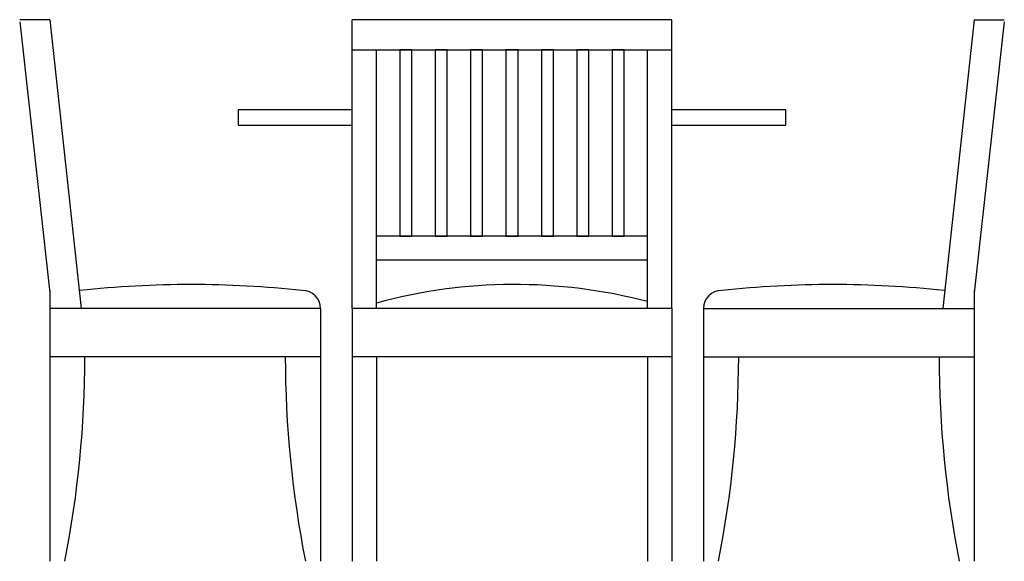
# Model space of a CAD drawing. Extents: x 77.68 to 79.32, y -0.14 to 0.76.
import ezdxf

# ---------------------------------------------------------------- set-up
doc = ezdxf.new("R2010")
doc.units = 0
doc.header["$LTSCALE"] = 0.025
doc.header["$MEASUREMENT"] = 0
doc.layers.add('MUEBLES', color=1, linetype='CONTINUOUS')

msp = doc.modelspace()

# ---------------------------------------------------------------- linework, layer by layer
at = {"layer": 'MUEBLES'}
for p, q in [((77.7302, 0.7571), (77.6802, 0.7571)), ((77.6804, 0.7533), (77.7304, 0.3033)), ((77.7302, 0.7571), (77.7825, 0.2771)), ((78.2331, 0.2771), (78.2331, 0.7571)), ((78.7641, 0.7571), (78.2331, 0.7571)), ((78.7641, 0.2771), (78.7641, 0.7571)), ((79.267, 0.7571), (79.2147, 0.2771)), ((79.3168, 0.7533), (79.2668, 0.3033)), ((79.267, 0.7571), (79.317, 0.7571)), ((78.2331, 0.7071), (78.7641, 0.7071)), ((78.2731, 0.2771), (78.2731, 0.7071)), ((78.7241, 0.2771), (78.7241, 0.7071)), ((78.7241, 0.3973), (78.2731, 0.3973)), ((78.7241, 0.3573), (78.2731, 0.3573)), ((77.7302, 0.3071), (77.7302, -0.1429)), ((79.267, 0.3071), (79.267, -0.1429)), ((78.1802, 0.2771), (77.7302, 0.2771)), ((78.1802, 0.2771), (78.1802, -0.1429)), ((78.7641, 0.2771), (78.2331, 0.2771)), ((78.2331, 0.2771), (78.2331, -0.1429)), ((78.7641, 0.2771), (78.7641, -0.1429)), ((78.817, 0.2771), (78.817, -0.1429)), ((78.817, 0.2771), (79.267, 0.2771)), ((78.1802, 0.1969), (77.7302, 0.1969)), ((78.7641, 0.1969), (78.2331, 0.1969)), ((78.2731, 0.1969), (78.2731, -0.1429)), ((78.7241, 0.1969), (78.7241, -0.1429)), ((78.817, 0.1969), (79.267, 0.1969))]:
    msp.add_line(p, q, dxfattribs=at)
for points in [[(78.312, 0.3973), (78.332, 0.3973), (78.332, 0.7071), (78.312, 0.7071)], [(78.3708, 0.3973), (78.3908, 0.3973), (78.3908, 0.7071), (78.3708, 0.7071)], [(78.4297, 0.3973), (78.4497, 0.3973), (78.4497, 0.7071), (78.4297, 0.7071)], [(78.4886, 0.3973), (78.5086, 0.3973), (78.5086, 0.7071), (78.4886, 0.7071)], [(78.5474, 0.3973), (78.5674, 0.3973), (78.5674, 0.7071), (78.5474, 0.7071)], [(78.6063, 0.3973), (78.6263, 0.3973), (78.6263, 0.7071), (78.6063, 0.7071)], [(78.6652, 0.3973), (78.6852, 0.3973), (78.6852, 0.7071), (78.6652, 0.7071)]]:
    msp.add_lwpolyline(points, close=True, dxfattribs=at)
for points in [[(78.2331, 0.6071), (78.0436, 0.6071), (78.0436, 0.5821), (78.2331, 0.5821)], [(78.7641, 0.5821), (78.9536, 0.5821), (78.9536, 0.6071), (78.7641, 0.6071)]]:
    msp.add_lwpolyline(points, dxfattribs=at)
for centre, radius, start, end in [((77.9652, -1.3992), 1.7162, 83.8119, 96.1881), ((78.5029, -0.5554), 0.8725, 75.3151, 105.2674), ((79.032, -1.3992), 1.7162, 83.8119, 96.1881), ((78.1502, 0.2771), 0.03, 0, 90), ((78.847, 0.2771), 0.03, 90, 180), ((76.017, 0.1999), 1.7717, 348.844, 359.9037), ((79.8934, 0.1999), 1.7717, 180.0963, 191.156), ((77.1037, 0.1999), 1.7717, 348.844, 359.9037), ((80.9802, 0.1999), 1.7717, 180.0963, 191.156)]:
    msp.add_arc(centre, radius, start, end, dxfattribs=at)

doc.saveas('drawing.dxf')
